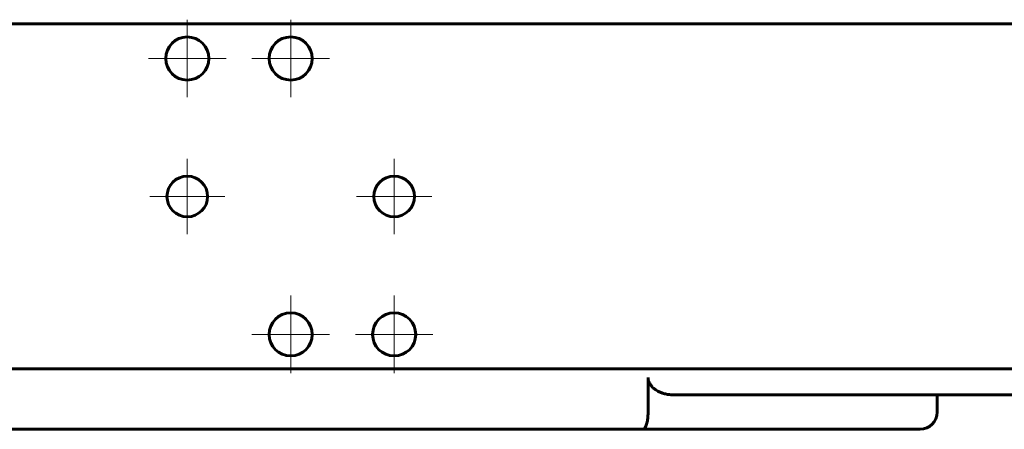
# Model space of a CAD drawing. Header units: millimetres. Extents: x -197 to 407, y -97 to 107.
# Tile 2 of 16: x -31 to 83, y -97 to -49. Entities that reach past the tile are written whole.
import ezdxf

# ---------------------------------------------------------------- set-up
doc = ezdxf.new("R2010")
doc.units = ezdxf.units.MM
doc.linetypes.add('K5LT_AXLED', pattern=[12, 7.5, -1.5, 1.5, -1.5])
doc.linetypes.add('K5LT_BASIC', pattern=[0])
doc.layers.add('Системный слой (1)', color=7, linetype='Continuous', true_color=0x6c6c6c)

# ---------------------------------------------------------------- blocks, each defined once
blk = doc.blocks.new('U21')
at = {"layer": 'Системный слой (1)', "color": 30, "linetype": 'K5LT_AXLED', "lineweight": 18, "true_color": 0xff8000}
for q in [(-12, -65.33), (-16.36, -69.69), (-7.64, -69.69), (-12, -74.05)]:
    blk.add_line((-12, -69.69), q, dxfattribs=at)
blk = doc.blocks.new('U22')
at = {"layer": 'Системный слой (1)', "color": 30, "linetype": 'K5LT_AXLED', "lineweight": 18, "true_color": 0xff8000}
for q in [(-12, -49.19), (-16.5, -53.69), (-7.5, -53.69), (-12, -58.19)]:
    blk.add_line((-12, -53.69), q, dxfattribs=at)
blk = doc.blocks.new('U24')
at = {"layer": 'Системный слой (1)', "color": 30, "linetype": 'K5LT_AXLED', "lineweight": 18, "true_color": 0xff8000}
for q in [(0, -81.19), (-4.5, -85.69), (4.5, -85.69), (0, -90.19)]:
    blk.add_line((0, -85.69), q, dxfattribs=at)
blk = doc.blocks.new('U25')
at = {"layer": 'Системный слой (1)', "color": 30, "linetype": 'K5LT_AXLED', "lineweight": 18, "true_color": 0xff8000}
for q in [(0, -49.19), (-4.5, -53.69), (4.5, -53.69), (0, -58.19)]:
    blk.add_line((0, -53.69), q, dxfattribs=at)
blk = doc.blocks.new('U27')
at = {"layer": 'Системный слой (1)', "color": 30, "linetype": 'K5LT_AXLED', "lineweight": 18, "true_color": 0xff8000}
for q in [(12, -81.19), (7.5, -85.69), (16.5, -85.69), (12, -90.19)]:
    blk.add_line((12, -85.69), q, dxfattribs=at)
blk = doc.blocks.new('U28')
at = {"layer": 'Системный слой (1)', "color": 30, "linetype": 'K5LT_AXLED', "lineweight": 18, "true_color": 0xff8000}
for q in [(12, -65.33), (7.64, -69.69), (16.36, -69.69), (12, -74.05)]:
    blk.add_line((12, -69.69), q, dxfattribs=at)

msp = doc.modelspace()

# ---------------------------------------------------------------- linework, layer by layer
at = {"layer": 'Системный слой (1)', "color": 150, "linetype": 'K5LT_BASIC', "lineweight": 60, "true_color": 0x0080ff}
for p, q in [((164.9, -49.69), (-164.9, -49.69)), ((164.9, -89.69), (-164.9, -89.69)), ((41.46, -90.69), (41.46, -94.69)), ((44.33, -92.69), (164.9, -92.69)), ((75, -92.69), (75, -94.69)), ((40.85, -96.69), (-40.85, -96.69)), ((40.85, -96.69), (73, -96.69))]:
    msp.add_line(p, q, dxfattribs=at)
for centre, radius in [((-12, -53.69), 2.5), ((0, -53.69), 2.5), ((-12, -69.69), 2.36), ((12, -69.69), 2.36), ((0, -85.69), 2.5), ((12, -85.69), 2.5)]:
    msp.add_circle(centre, radius, dxfattribs=at)
msp.add_arc((73, -94.69), 2, 270, 0, dxfattribs=at)
for points, knots in [([(44.33, -92.69), (44.16, -92.69), (43.84, -92.67), (43.44, -92.59), (43.14, -92.51), (42.94, -92.43), (42.76, -92.35), (42.57, -92.26), (42.38, -92.14), (42.21, -92.02), (42.05, -91.89), (41.91, -91.76), (41.75, -91.56), (41.65, -91.4), (41.57, -91.23), (41.52, -91.11), (41.47, -90.92), (41.46, -90.78), (41.46, -90.69)], [0, 0, 0, 0, 2.705168, 5.213375, 6.395587, 7.500554, 8.529995, 9.474511, 10.77738, 11.904171, 12.568631, 13.760099, 14.69406, 16.156881, 16.416648, 17.200031, 17.842686, 19, 19, 19, 19]), ([(40.85, -96.69), (40.89, -96.69), (40.95, -96.67), (41.04, -96.6), (41.11, -96.51), (41.18, -96.39), (41.25, -96.22), (41.32, -95.99), (41.38, -95.71), (41.41, -95.46), (41.44, -95.2), (41.45, -94.95), (41.46, -94.78), (41.46, -94.69)], [0, 0, 0, 0, 1.667236, 2.77922, 4.017997, 4.992076, 6.301564, 7.905812, 9.40879, 10.681656, 11.680992, 12.884121, 14, 14, 14, 14])]:
    msp.add_open_spline(points, degree=3, knots=knots, dxfattribs=at)

# ---------------------------------------------------------------- block references
at = {"layer": 'Системный слой (1)'}
for name in ['U22', 'U25', 'U21', 'U28', 'U24', 'U27']:
    msp.add_blockref(name, (0, 0), dxfattribs=at)

doc.saveas('drawing.dxf')
